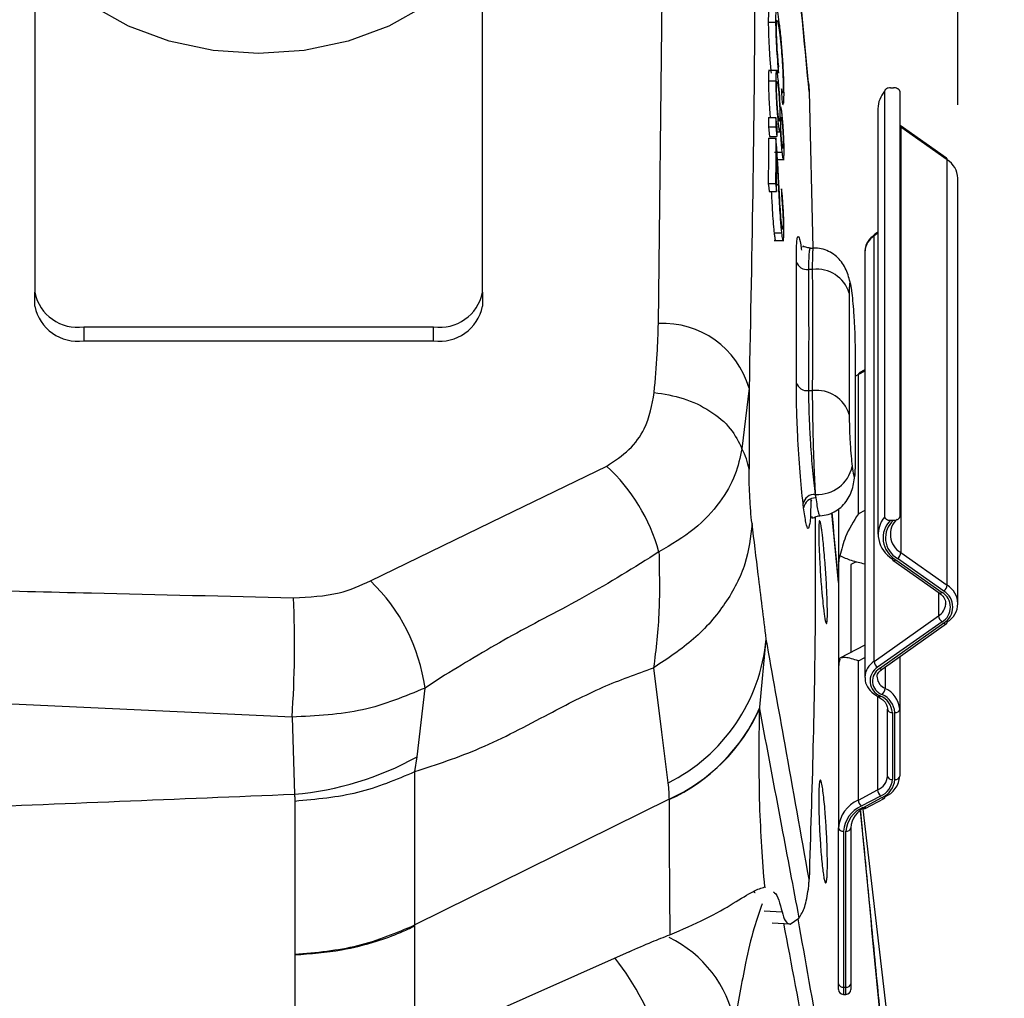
# Model space of a CAD drawing. Header units: millimetres. Extents: x 0 to 594, y 0 to 420.
# Tile 14 of 65: x 267 to 280, y 279 to 293. Entities that reach past the tile are written whole.
import ezdxf

# ---------------------------------------------------------------- set-up
doc = ezdxf.new("R2010")
doc.units = ezdxf.units.MM
doc.layers.add('SLD-0', color=7, linetype='Continuous')
doc.styles.add('SLDTEXTSTYLE0', font='TXT', dxfattribs={"width": 0.75})
doc.dimstyles.new('SLDDIMSTYLE3', dxfattribs={"dimtxt": 3.5, "dimasz": 3.2, "dimexe": 0, "dimexo": 0.0625, "dimgap": 0.875, "dimtad": 1, "dimdec": 1, "dimlfac": 3, "dimrnd": 1e-09, "dimzin": 12, "dimdsep": 46, "dimtxsty": 'SLDTEXTSTYLE0', "dimsah": 1, "dimcen": 0.09, "dimadec": 0, "dimazin": 3, "dimtfac": 1, "dimtdec": 1, "dimtofl": 0, "dimtmove": 0, "dimatfit": 3, "dimfxl": 1, "dimfrac": 2, "dimtolj": 1, "dimtzin": 12, "dimarcsym": 0})

# ---------------------------------------------------------------- blocks, each defined once
blk = doc.blocks.new('_D_3')
at = {"layer": 'SLD-0', "color": 7, "transparency": 16777216}
for p, q in [((199.233, 312.945), (302.51, 312.945)), ((301.51, 312.945), (301.51, 223.127)), ((289.686, 273.855), (289.686, 274.921)), ((289.686, 274.921), (295.243, 274.921)), ((295.243, 274.921), (295.243, 273.855)), ((289.686, 262.217), (289.686, 261.151)), ((295.243, 261.151), (295.243, 262.217)), ((289.686, 261.151), (295.243, 261.151)), ((199.233, 223.127), (302.51, 223.127))]:
    blk.add_line(p, q, dxfattribs=at)
for points in [[(301.51, 312.945), (300.96, 309.745), (302.06, 309.745)], [(301.51, 223.127), (302.06, 226.327), (300.96, 226.327)]]:
    blk.add_solid(points, dxfattribs=at)
at = {"layer": 'SLD-0', "color": 7, "transparency": 16777216, "char_height": 3.5, "attachment_point": 1, "rotation": 90, "style": 'SLDTEXTSTYLE0'}
for s, insert in [('269.5', (296.998, 264.856)), ('10.61', (290.731, 262.217)), ('%%c', (296.998, 259.578))]:
    blk.add_mtext(s, dxfattribs=dict(at, insert=insert))
blk = doc.blocks.new('_D_5')
at = {"layer": 'SLD-0', "color": 7, "transparency": 16777216}
for p, q in [((233.529, 364.496), (232.463, 364.496)), ((232.463, 364.496), (232.463, 358.94)), ((242.58, 364.496), (243.647, 364.496)), ((243.647, 364.496), (243.647, 358.94)), ((232.463, 358.94), (233.529, 358.94)), ((243.647, 358.94), (242.58, 358.94)), ((196.599, 318.78), (196.599, 354.703)), ((279.51, 291.493), (279.51, 354.703)), ((196.599, 353.703), (279.51, 353.703))]:
    blk.add_line(p, q, dxfattribs=at)
for points in [[(196.599, 353.703), (199.799, 353.153), (199.799, 354.253)], [(279.51, 353.703), (276.31, 354.253), (276.31, 353.153)]]:
    blk.add_solid(points, dxfattribs=at)
at = {"layer": 'SLD-0', "color": 7, "transparency": 16777216, "char_height": 3.5, "attachment_point": 1, "style": 'SLDTEXTSTYLE0'}
for s, insert in [('9.81', (233.529, 363.451)), ('249.2', (232.236, 358.215))]:
    blk.add_mtext(s, dxfattribs=dict(at, insert=insert))

msp = doc.modelspace()

# ---------------------------------------------------------------- linework, layer by layer
at = {"color": 7, "linetype": 'Continuous', "lineweight": 25}
for p, q in [((277.475, 291.791), (276.898, 297.831)), ((275.428, 288.512), (275.501, 294.745)), ((266.932, 293.635), (266.932, 288.937)), ((273.032, 288.937), (273.032, 293.635)), ((276.926, 292.62), (277.026, 292.62)), ((277.062, 291.96), (276.927, 291.96)), ((276.927, 291.82), (277.028, 291.82)), ((277.482, 291.673), (277.531, 289.541)), ((278.511, 291.677), (278.511, 285.879)), ((278.59, 291.724), (278.631, 291.724)), ((278.717, 291.677), (278.717, 285.879)), ((278.42, 291.439), (278.42, 285.641)), ((276.929, 291.32), (277.029, 291.32)), ((277.045, 291.19), (277.029, 291.32)), ((276.929, 291.19), (276.944, 291.059)), ((276.929, 291.19), (277.029, 291.19)), ((277.029, 291.19), (277.044, 291.059)), ((277.04, 291.232), (277.061, 291.232)), ((277.045, 291.124), (277.09, 291.124)), ((278.733, 291.189), (278.717, 291.201)), ((279.355, 290.764), (278.724, 291.21)), ((278.733, 291.189), (278.733, 285.391)), ((279.363, 290.743), (278.733, 291.189)), ((276.928, 291.036), (277.028, 291.036)), ((276.944, 291.059), (277.044, 291.059)), ((277.011, 290.845), (277.112, 290.845)), ((277.041, 290.747), (277.142, 290.747)), ((279.363, 284.945), (279.363, 290.743)), ((279.51, 284.695), (279.51, 290.493)), ((276.925, 290.421), (277.025, 290.421)), ((276.938, 290.311), (277.038, 290.311)), ((277.039, 290.408), (277.061, 290.408)), ((277.005, 289.747), (277.106, 289.747)), ((277.005, 289.641), (277.139, 289.641)), ((278.42, 289.743), (278.369, 289.707)), ((278.369, 283.908), (278.369, 289.707)), ((278.42, 289.758), (278.378, 289.728)), ((277.499, 289.541), (277.541, 289.541)), ((278.242, 289.502), (278.242, 289.49)), ((278.242, 289.49), (278.242, 283.692)), ((277.53, 289.248), (277.474, 289.248)), ((266.932, 288.749), (266.932, 288.937)), ((273.032, 288.937), (273.032, 288.749)), ((267.599, 288.466), (272.366, 288.466)), ((267.599, 288.466), (267.599, 288.277)), ((272.366, 288.277), (272.366, 288.466)), ((267.599, 288.277), (272.366, 288.277)), ((278.153, 287.817), (278.103, 287.788)), ((278.242, 287.863), (278.153, 287.817)), ((278.153, 285.919), (278.153, 287.817)), ((278.242, 287.88), (278.162, 287.838)), ((276.664, 287.631), (276.567, 286.806)), ((277.474, 287.598), (277.53, 287.598)), ((277.57, 286.184), (277.566, 286.184)), ((277.573, 286.135), (277.57, 286.184)), ((277.504, 286.115), (277.504, 286.058)), ((277.884, 284.981), (277.792, 285.933)), ((277.884, 285.986), (277.884, 285.246)), ((278.242, 285.966), (278.153, 285.919)), ((278.59, 285.832), (278.631, 285.832)), ((277.902, 285.346), (277.902, 285.355)), ((278.733, 285.391), (279.363, 284.945)), ((277.884, 285.246), (277.884, 283.832)), ((278.123, 285.265), (278.05, 285.227)), ((278.05, 285.227), (278.05, 284.028)), ((278.624, 285.286), (279.254, 284.84)), ((278.662, 285.293), (279.293, 284.848)), ((279.316, 284.864), (278.686, 285.31)), ((279.246, 284.847), (279.246, 284.528)), ((279.343, 284.686), (279.343, 284.695)), ((278.369, 283.908), (279.246, 284.528)), ((279.293, 284.448), (278.416, 283.828)), ((278.44, 283.811), (279.316, 284.431)), ((278.478, 283.804), (279.355, 284.424)), ((276.811, 283.282), (276.897, 284.212)), ((278.242, 284.128), (277.902, 283.95)), ((277.902, 283.941), (277.902, 283.95)), ((278.153, 283.916), (278.242, 283.963)), ((278.153, 282.018), (278.153, 283.916)), ((278.717, 283.973), (278.717, 283.257)), ((277.884, 283.832), (277.884, 281.64)), ((278.516, 283.831), (278.516, 283.54)), ((272.516, 283.718), (272.249, 283.545)), ((278.409, 283.692), (278.409, 283.687)), ((272.141, 282.608), (272.249, 283.545)), ((270.437, 283.149), (264.182, 283.438)), ((278.416, 283.43), (278.416, 282.156)), ((278.425, 283.425), (278.424, 283.425)), ((278.55, 282.346), (278.55, 283.257)), ((278.617, 283.21), (278.617, 282.298)), ((278.65, 282.298), (278.65, 283.21)), ((278.717, 283.257), (278.717, 282.346)), ((270.437, 283.149), (270.47, 282.098)), ((272.112, 282.407), (272.141, 282.608)), ((272.112, 280.317), (272.112, 282.406)), ((278.153, 282.018), (278.416, 282.156)), ((270.475, 282.005), (270.475, 279.916)), ((275.573, 282.03), (272.112, 280.317)), ((278.455, 282.071), (278.193, 281.933)), ((278.213, 281.914), (278.475, 282.052)), ((278.244, 281.903), (278.506, 282.041)), ((278.633, 278.324), (278.217, 281.896)), ((277.884, 279.515), (277.884, 281.64)), ((277.95, 281.593), (277.95, 279.468)), ((277.984, 279.468), (277.984, 281.593)), ((278.05, 281.64), (278.05, 279.515)), ((276.877, 280.834), (276.89, 280.826)), ((276.871, 280.508), (277.113, 280.496)), ((277.224, 280.327), (277.343, 280.41)), ((272.109, 280.303), (272.112, 280.317)), ((272.112, 278.652), (272.112, 280.304)), ((277.224, 280.327), (276.98, 280.339)), ((270.475, 279.908), (270.475, 278.332)), ((275.03, 279.952), (272.112, 278.652)), ((277.884, 279.437), (277.884, 279.515)), ((277.95, 279.468), (277.984, 279.468)), ((277.95, 279.468), (277.95, 279.37)), ((277.984, 279.37), (277.984, 279.468)), ((278.05, 279.515), (278.05, 279.437)), ((277.95, 279.37), (277.984, 279.37))]:
    msp.add_line(p, q, dxfattribs=at)
at = {"color": 7, "linetype": 'Continuous', "lineweight": 25, "flags": 128}
for points in [[(272.954, 293.558), (272.648, 293.173), (272.243, 292.837), (271.755, 292.562), (271.202, 292.358), (270.604, 292.232), (269.982, 292.19), (269.361, 292.232), (268.762, 292.358), (268.209, 292.562), (267.721, 292.837), (267.316, 293.173), (267.01, 293.558)], [(276.925, 290.421), (276.932, 290.359), (276.938, 290.311)], [(277.025, 290.421), (277.033, 290.359), (277.038, 290.311)], [(278.068, 288.926), (278.058, 288.994), (278.056, 289.001)], [(271.506, 285.004), (273.308, 285.88), (274.724, 286.569)], [(278.109, 286.485), (278.111, 286.497), (278.112, 286.566)], [(275.364, 283.821), (275.472, 282.942), (275.558, 282.251)], [(278.456, 283.437), (278.448, 283.43), (278.441, 283.426), (278.434, 283.424), (278.428, 283.424), (278.425, 283.425)]]:
    msp.add_lwpolyline(points, dxfattribs=at)
at = {"color": 7, "linetype": 'Continuous', "lineweight": 25}
for centre, radius, start, end in [((278.789, 291.434), 0.369, 138.8175, 179.2384), ((278.71, 291.192), 0.0237, 353.5657, 51.0193), ((279.34, 290.746), 0.0237, 353.5657, 51.0193), ((279.197, 290.478), 0.313, 2.7971, 57.9253), ((278.513, 289.476), 0.271, 121.9569, 174.6264), ((278.392, 289.709), 0.0237, 128.9807, 186.4343), ((277.455, 289.401), 0.154, 197.0742, 277.0615), ((277.587, 288.79), 0.462, 17.0744, 97.0657), ((267.516, 289.055), 0.595, 191.4218, 278.0495), ((272.449, 289.055), 0.595, 261.9505, 348.5782), ((267.516, 288.866), 0.595, 191.4218, 278.0495), ((272.449, 288.866), 0.595, 261.9505, 348.5782), ((275.491, 287.293), 1.221, 16.0865, 92.9467), ((278.174, 287.82), 0.0217, 125.7468, 189.3443), ((277.456, 287.752), 0.155, 197.0399, 276.7079), ((277.584, 287.137), 0.464, 17.0393, 96.7038), ((273.026, 284.733), 2.5, 15.4319, 47.233), ((277.6, 286.661), 0.478, 266.4146, 348.4494), ((277.556, 286.025), 0.159, 86.4345, 168.3193), ((277.565, 285.975), 0.16, 87.2501, 170.9914), ((277.591, 286.068), 0.0871, 153.6935, 186.3261), ((278.802, 285.636), 0.378, 140.1558, 240.479), ((278.831, 285.59), 0.341, 134.8987, 240.4267), ((278.846, 285.591), 0.323, 131.7342, 240.3379), ((278.874, 285.638), 0.285, 132.836, 240.3858), ((278.225, 285.246), 0.341, 161.3215, 179.9021), ((278.621, 285.402), 0.113, 305.1875, 354.0901), ((278.639, 285.305), 0.0237, 173.5657, 231.0193), ((278.638, 285.318), 0.0344, 245.9753, 315.4819), ((269.778, 283.206), 2.494, 7.8173, 46.1303), ((279.251, 284.957), 0.113, 305.1875, 354.0901), ((279.217, 284.695), 0.29, 300.3717, 59.6283), ((279.268, 284.872), 0.0344, 245.9753, 315.4819), ((279.176, 284.648), 0.232, 300.3717, 59.6283), ((279.189, 284.648), 0.251, 300.3717, 59.6283), ((255.582, 284.148), 14.889, 356.1513, 2.4159), ((279.133, 284.706), 0.211, 302.2023, 354.5578), ((279.358, 284.54), 0.113, 185.9099, 234.8125), ((279.341, 284.457), 0.0358, 226.0608, 292.482), ((279.34, 284.442), 0.0237, 308.9807, 6.4343), ((274.464, 284.436), 2.444, 296.5897, 354.7302), ((278.225, 283.831), 0.341, 161.3215, 179.9021), ((278.51, 283.68), 0.269, 121.7927, 177.8514), ((278.481, 283.92), 0.113, 185.9099, 234.8125), ((278.53, 283.642), 0.218, 121.6181, 250.0865), ((278.544, 283.642), 0.198, 121.6181, 250.0865), ((278.464, 283.837), 0.0358, 226.0608, 292.482), ((278.587, 283.705), 0.179, 185.9227, 246.6252), ((278.383, 283.551), 0.134, 314.3129, 355.415), ((278.382, 283.233), 0.335, 4.1578, 66.5603), ((278.349, 283.19), 0.268, 4.1578, 66.5603), ((278.36, 283.189), 0.291, 4.1578, 66.5603), ((274.563, 284.267), 2.455, 294.3028, 336.3361), ((274.566, 284.263), 2.454, 294.2143, 335.8704), ((278.609, 283.269), 0.0595, 191.4218, 278.0495), ((278.659, 283.269), 0.0595, 261.9505, 348.5782), ((270.109, 286.277), 4.194, 274.9375, 298.9736), ((278.327, 282.362), 0.224, 293.3219, 355.8214), ((278.349, 282.318), 0.269, 293.3219, 355.8214), ((278.36, 282.32), 0.291, 293.3219, 355.8214), ((278.382, 282.37), 0.336, 293.3219, 355.8214), ((278.609, 282.357), 0.0595, 191.4218, 278.0495), ((278.659, 282.357), 0.0595, 261.9505, 348.5782), ((278.549, 282.167), 0.134, 184.5667, 225.5538), ((278.33, 281.607), 0.448, 113.3219, 175.8214), ((278.286, 282.029), 0.134, 184.5667, 225.5538), ((278.5, 282.07), 0.0303, 215.7718, 282.256), ((278.494, 282.058), 0.0217, 305.7468, 9.3443), ((278.352, 281.563), 0.403, 113.3219, 175.8214), ((278.363, 281.565), 0.381, 113.3219, 175.8214), ((278.385, 281.615), 0.336, 113.3219, 175.8214), ((278.237, 281.932), 0.0303, 215.7718, 282.256), ((277.942, 281.652), 0.0595, 191.4218, 278.0495), ((277.992, 281.652), 0.0595, 261.9505, 348.5782), ((274.87, 278.679), 1.626, 10.8694, 64.2466), ((271.695, 277.429), 3.976, 17.9814, 37.8053), ((277.942, 279.527), 0.0595, 191.4218, 278.0495), ((277.992, 279.527), 0.0595, 261.9505, 348.5782), ((277.95, 279.437), 0.0667, 180, 270), ((277.984, 279.437), 0.0667, 270, 0)]:
    msp.add_arc(centre, radius, start, end, dxfattribs=at)
for points, knots in [([(276.664, 299.017), (276.702, 297.118), (276.778, 293.321), (276.702, 289.528), (276.664, 287.631)], [0, 0, 0, 0, 0.500009, 1, 1, 1, 1]), ([(277.482, 291.673), (277.373, 292.817), (277.178, 294.86), (276.983, 296.905), (276.897, 297.805)], [0, 0, 0, 0, 0.56, 1, 1, 1, 1]), ([(276.937, 292.81), (276.936, 292.811), (276.932, 292.813), (276.927, 292.768), (276.926, 292.679), (276.926, 292.62)], [0, 0, 0, 0, 0.138435, 0.416436, 1, 1, 1, 1]), ([(277.081, 292.569), (277.074, 292.626), (277.06, 292.74), (277.043, 292.816), (277.033, 292.815), (277.026, 292.766), (277.026, 292.678), (277.026, 292.62)], [0, 0, 0, 0, 0.2491667, 0.499152, 0.6266699, 0.7497948, 1, 1, 1, 1]), ([(276.926, 292.62), (276.926, 292.57), (276.928, 292.473), (276.935, 292.294), (276.948, 292.103), (276.958, 291.989), (276.964, 291.924)], [0, 0, 0, 0, 0.25645, 0.499959, 0.713877, 1, 1, 1, 1]), ([(277.026, 292.62), (277.026, 292.571), (277.028, 292.475), (277.036, 292.287), (277.049, 292.094), (277.059, 291.981), (277.064, 291.924)], [0, 0, 0, 0, 0.250377, 0.499659, 0.748146, 1, 1, 1, 1]), ([(277.038, 292.525), (277.038, 292.546), (277.039, 292.589), (277.041, 292.629), (277.044, 292.651), (277.046, 292.647), (277.047, 292.647)], [0, 0, 0, 0, 0.307721, 0.61654, 0.926603, 1, 1, 1, 1]), ([(277.051, 292.642), (277.056, 292.62), (277.066, 292.576), (277.077, 292.487), (277.082, 292.442)], [0, 0, 0, 0, 0.498453, 1, 1, 1, 1]), ([(277.068, 292.016), (277.064, 292.057), (277.056, 292.138), (277.046, 292.278), (277.04, 292.417), (277.039, 292.489), (277.038, 292.525)], [0, 0, 0, 0, 0.254436, 0.500225, 0.749475, 1, 1, 1, 1]), ([(277.14, 291.656), (277.139, 291.723), (277.138, 291.824), (277.13, 291.99), (277.123, 292.115), (277.114, 292.236), (277.101, 292.398), (277.089, 292.499), (277.081, 292.569)], [0, 0, 0, 0, 0.248045, 0.375161, 0.498827, 0.612549, 0.731194, 1, 1, 1, 1]), ([(277.082, 292.442), (277.088, 292.388), (277.099, 292.291), (277.112, 292.138), (277.12, 292.016), (277.124, 291.924), (277.127, 291.838), (277.127, 291.79), (277.128, 291.764)], [0, 0, 0, 0, 0.277922, 0.499649, 0.624319, 0.749743, 0.865696, 1, 1, 1, 1]), ([(276.938, 291.958), (276.937, 291.959), (276.935, 291.963), (276.932, 291.95), (276.928, 291.914), (276.928, 291.858), (276.927, 291.82)], [0, 0, 0, 0, 0.050325, 0.276256, 0.510045, 1, 1, 1, 1]), ([(277.061, 291.841), (277.057, 291.877), (277.05, 291.929), (277.042, 291.958), (277.037, 291.963), (277.032, 291.95), (277.029, 291.911), (277.028, 291.856), (277.028, 291.82)], [0, 0, 0, 0, 0.248239, 0.370936, 0.49853, 0.624317, 0.749414, 1, 1, 1, 1]), ([(277.064, 291.924), (277.065, 291.941), (277.066, 291.972), (277.067, 292.002), (277.068, 292.016)], [0, 0, 0, 0, 0.56, 1, 1, 1, 1]), ([(276.927, 291.82), (276.928, 291.776), (276.929, 291.692), (276.935, 291.537), (276.944, 291.408), (276.95, 291.343), (276.952, 291.32)], [0, 0, 0, 0, 0.312017, 0.599888, 0.85418, 1, 1, 1, 1]), ([(277.028, 291.82), (277.028, 291.778), (277.029, 291.716), (277.032, 291.612), (277.037, 291.529), (277.042, 291.447), (277.05, 291.339), (277.057, 291.275), (277.061, 291.232)], [0, 0, 0, 0, 0.248632, 0.374411, 0.499698, 0.627887, 0.750778, 1, 1, 1, 1]), ([(277.039, 291.725), (277.039, 291.747), (277.04, 291.781), (277.042, 291.803), (277.045, 291.81), (277.049, 291.803), (277.054, 291.781), (277.058, 291.747), (277.061, 291.724)], [0, 0, 0, 0, 0.248897, 0.376847, 0.500146, 0.620891, 0.750051, 1, 1, 1, 1]), ([(277.09, 291.429), (277.088, 291.465), (277.086, 291.532), (277.08, 291.645), (277.071, 291.753), (277.065, 291.811), (277.061, 291.841)], [0, 0, 0, 0, 0.2608211, 0.4942815, 0.7308344, 1, 1, 1, 1]), ([(277.474, 291.791), (277.476, 291.772), (277.48, 291.733), (277.481, 291.694), (277.482, 291.673)], [0, 0, 0, 0, 0.479549, 1, 1, 1, 1]), ([(277.061, 291.35), (277.058, 291.377), (277.054, 291.417), (277.049, 291.484), (277.045, 291.537), (277.042, 291.589), (277.04, 291.657), (277.039, 291.698), (277.039, 291.725)], [0, 0, 0, 0, 0.248876, 0.372796, 0.499393, 0.624821, 0.749625, 1, 1, 1, 1]), ([(277.061, 291.724), (277.064, 291.698), (277.069, 291.658), (277.074, 291.591), (277.077, 291.539), (277.08, 291.486), (277.083, 291.419), (277.084, 291.379), (277.084, 291.351)], [0, 0, 0, 0, 0.24809, 0.371353, 0.498761, 0.624713, 0.749525, 1, 1, 1, 1]), ([(277.128, 291.764), (277.128, 291.736), (277.127, 291.683), (277.123, 291.646), (277.115, 291.659), (277.109, 291.693), (277.106, 291.71)], [0, 0, 0, 0, 0.265356, 0.498146, 0.748936, 1, 1, 1, 1]), ([(277.106, 291.71), (277.106, 291.682), (277.108, 291.632), (277.109, 291.582), (277.109, 291.56)], [0, 0, 0, 0, 0.56, 1, 1, 1, 1]), ([(277.134, 291.508), (277.136, 291.519), (277.14, 291.546), (277.14, 291.616), (277.14, 291.656)], [0, 0, 0, 0, 0.425501, 1, 1, 1, 1]), ([(278.59, 291.724), (278.58, 291.724), (278.561, 291.722), (278.54, 291.714), (278.526, 291.705), (278.518, 291.697), (278.512, 291.687), (278.512, 291.68), (278.511, 291.677)], [0, 0, 0, 0, 0.254782, 0.49891, 0.623674, 0.749793, 0.875938, 1, 1, 1, 1]), ([(278.717, 291.677), (278.717, 291.68), (278.716, 291.687), (278.709, 291.697), (278.7, 291.705), (278.684, 291.714), (278.661, 291.723), (278.641, 291.724), (278.631, 291.724)], [0, 0, 0, 0, 0.120248, 0.248273, 0.370231, 0.500272, 0.745563, 1, 1, 1, 1]), ([(277.109, 291.56), (277.114, 291.533), (277.121, 291.491), (277.127, 291.494), (277.129, 291.495)], [0, 0, 0, 0, 0.6323784, 1, 1, 1, 1]), ([(277.112, 291.379), (277.11, 291.398), (277.105, 291.437), (277.098, 291.466), (277.093, 291.463), (277.091, 291.44), (277.09, 291.429)], [0, 0, 0, 0, 0.248667, 0.498235, 0.748381, 1, 1, 1, 1]), ([(276.929, 291.32), (276.929, 291.295), (276.929, 291.252), (276.929, 291.209), (276.929, 291.19)], [0, 0, 0, 0, 0.56, 1, 1, 1, 1]), ([(277.029, 291.32), (277.029, 291.295), (277.029, 291.252), (277.029, 291.209), (277.029, 291.19)], [0, 0, 0, 0, 0.56, 1, 1, 1, 1]), ([(277.084, 291.351), (277.084, 291.328), (277.083, 291.294), (277.08, 291.272), (277.078, 291.266), (277.074, 291.271), (277.069, 291.292), (277.064, 291.327), (277.061, 291.35)], [0, 0, 0, 0, 0.249078, 0.372006, 0.499425, 0.62519, 0.749645, 1, 1, 1, 1]), ([(277.095, 291.255), (277.095, 291.274), (277.095, 291.302), (277.098, 291.32), (277.1, 291.325), (277.102, 291.322), (277.106, 291.305), (277.11, 291.277), (277.113, 291.258)], [0, 0, 0, 0, 0.258178, 0.3788, 0.499711, 0.618288, 0.737884, 1, 1, 1, 1]), ([(277.112, 290.961), (277.11, 290.983), (277.106, 291.014), (277.102, 291.068), (277.1, 291.108), (277.098, 291.148), (277.096, 291.2), (277.095, 291.233), (277.095, 291.255)], [0, 0, 0, 0, 0.249839, 0.370883, 0.499515, 0.617899, 0.737848, 1, 1, 1, 1]), ([(277.141, 290.872), (277.141, 290.908), (277.14, 290.962), (277.137, 291.051), (277.133, 291.121), (277.129, 291.192), (277.124, 291.26), (277.118, 291.324), (277.114, 291.36), (277.112, 291.379)], [0, 0, 0, 0, 0.248695, 0.37518, 0.499473, 0.624054, 0.745043, 0.868452, 1, 1, 1, 1]), ([(277.113, 291.258), (277.115, 291.236), (277.118, 291.204), (277.122, 291.151), (277.126, 291.097), (277.129, 291.028), (277.129, 290.986), (277.13, 290.964)], [0, 0, 0, 0, 0.251541, 0.373357, 0.499131, 0.748895, 1, 1, 1, 1]), ([(277.044, 291.059), (277.045, 291.084), (277.045, 291.127), (277.045, 291.17), (277.045, 291.19)], [0, 0, 0, 0, 0.56, 1, 1, 1, 1]), ([(277.061, 291.232), (277.065, 291.206), (277.071, 291.157), (277.079, 291.121), (277.086, 291.124), (277.088, 291.153), (277.09, 291.168)], [0, 0, 0, 0, 0.263005, 0.499334, 0.736058, 1, 1, 1, 1]), ([(277.09, 291.168), (277.091, 291.141), (277.093, 291.087), (277.098, 290.998), (277.104, 290.912), (277.109, 290.867), (277.112, 290.845)], [0, 0, 0, 0, 0.2489525, 0.4986257, 0.7485034, 1, 1, 1, 1]), ([(276.928, 291.036), (276.928, 290.921), (276.927, 290.716), (276.926, 290.511), (276.925, 290.421)], [0, 0, 0, 0, 0.56, 1, 1, 1, 1]), ([(277.028, 291.036), (277.028, 290.921), (277.027, 290.716), (277.026, 290.511), (277.025, 290.421)], [0, 0, 0, 0, 0.56, 1, 1, 1, 1]), ([(277.038, 290.943), (277.037, 290.955), (277.035, 290.974), (277.033, 290.998), (277.031, 291.018), (277.029, 291.03), (277.028, 291.036)], [0, 0, 0, 0, 0.339957, 0.559942, 0.779896, 1, 1, 1, 1]), ([(277.068, 290.454), (277.064, 290.537), (277.056, 290.703), (277.044, 290.863), (277.038, 290.943)], [0, 0, 0, 0, 0.503289, 1, 1, 1, 1]), ([(277.13, 290.964), (277.129, 290.946), (277.129, 290.919), (277.127, 290.902), (277.125, 290.898), (277.122, 290.901), (277.118, 290.916), (277.114, 290.943), (277.112, 290.961)], [0, 0, 0, 0, 0.257011, 0.377361, 0.498374, 0.627518, 0.74969, 1, 1, 1, 1]), ([(277.112, 290.845), (277.114, 290.828), (277.118, 290.797), (277.124, 290.764), (277.129, 290.748), (277.133, 290.745), (277.137, 290.757), (277.14, 290.792), (277.141, 290.84), (277.141, 290.872)], [0, 0, 0, 0, 0.132954, 0.249831, 0.373256, 0.499545, 0.622383, 0.74959, 1, 1, 1, 1]), ([(277.038, 290.311), (277.039, 290.396), (277.04, 290.548), (277.041, 290.7), (277.041, 290.767)], [0, 0, 0, 0, 0.56, 1, 1, 1, 1]), ([(277.041, 290.767), (277.045, 290.708), (277.052, 290.588), (277.058, 290.468), (277.061, 290.408)], [0, 0, 0, 0, 0.498904, 1, 1, 1, 1]), ([(277.107, 289.861), (277.105, 289.881), (277.1, 289.921), (277.093, 290.019), (277.082, 290.198), (277.074, 290.352), (277.068, 290.454)], [0, 0, 0, 0, 0.124235, 0.249272, 0.498657, 1, 1, 1, 1]), ([(276.966, 290.311), (276.971, 290.228), (276.978, 290.091), (276.989, 289.924), (276.998, 289.817), (277.003, 289.771), (277.005, 289.747)], [0, 0, 0, 0, 0.4196231, 0.6922142, 0.8417773, 1, 1, 1, 1]), ([(277.061, 290.408), (277.067, 290.293), (277.076, 290.12), (277.089, 289.918), (277.098, 289.812), (277.103, 289.769), (277.106, 289.747)], [0, 0, 0, 0, 0.5009426, 0.7500445, 0.8746702, 1, 1, 1, 1]), ([(277.108, 290.349), (277.107, 290.33), (277.107, 290.295), (277.106, 290.26), (277.106, 290.244)], [0, 0, 0, 0, 0.56, 1, 1, 1, 1]), ([(277.138, 289.778), (277.138, 289.819), (277.138, 289.879), (277.135, 289.978), (277.131, 290.057), (277.126, 290.137), (277.119, 290.24), (277.112, 290.306), (277.108, 290.349)], [0, 0, 0, 0, 0.250566, 0.375023, 0.499533, 0.623403, 0.748158, 1, 1, 1, 1]), ([(277.106, 290.244), (277.109, 290.218), (277.113, 290.178), (277.118, 290.113), (277.122, 290.061), (277.124, 290.009), (277.127, 289.942), (277.127, 289.902), (277.127, 289.876)], [0, 0, 0, 0, 0.248965, 0.37568, 0.499532, 0.625179, 0.74983, 1, 1, 1, 1]), ([(277.106, 289.747), (277.11, 289.714), (277.117, 289.665), (277.124, 289.641), (277.129, 289.639), (277.133, 289.653), (277.137, 289.692), (277.138, 289.744), (277.138, 289.778)], [0, 0, 0, 0, 0.249322, 0.37166, 0.498953, 0.62202, 0.74924, 1, 1, 1, 1]), ([(277.127, 289.876), (277.127, 289.854), (277.126, 289.813), (277.122, 289.794), (277.118, 289.797), (277.113, 289.811), (277.109, 289.841), (277.107, 289.861)], [0, 0, 0, 0, 0.262619, 0.498132, 0.626153, 0.749988, 1, 1, 1, 1]), ([(277.005, 289.747), (277.008, 289.725), (277.013, 289.686), (277.021, 289.647), (277.025, 289.645), (277.027, 289.644)], [0, 0, 0, 0, 0.347508, 0.645247, 1, 1, 1, 1]), ([(277.308, 289.356), (277.309, 289.462), (277.311, 289.674), (277.336, 289.717), (277.36, 289.645), (277.374, 289.537), (277.378, 289.51)], [0, 0, 0, 0, 0.328728, 0.656776, 0.915179, 1, 1, 1, 1]), ([(278.378, 289.728), (278.352, 289.706), (278.293, 289.657), (278.246, 289.575), (278.248, 289.519), (278.248, 289.503)], [0, 0, 0, 0, 0.3570145, 0.8066122, 1, 1, 1, 1]), ([(277.499, 289.541), (277.487, 289.542), (277.46, 289.544), (277.419, 289.557), (277.398, 289.571), (277.396, 289.556), (277.396, 289.554)], [0, 0, 0, 0, 0.1490949, 0.3440899, 0.9007162, 1, 1, 1, 1]), ([(277.499, 289.541), (277.495, 289.537), (277.487, 289.529), (277.476, 289.451), (277.475, 289.329), (277.474, 289.248)], [0, 0, 0, 0, 0.258858, 0.512143, 1, 1, 1, 1]), ([(277.53, 289.248), (277.53, 289.329), (277.531, 289.451), (277.536, 289.529), (277.539, 289.537), (277.541, 289.541)], [0, 0, 0, 0, 0.487343, 0.740783, 1, 1, 1, 1]), ([(278.056, 289.001), (278.042, 289.068), (278.013, 289.204), (277.933, 289.349), (277.838, 289.443), (277.751, 289.498), (277.651, 289.534), (277.577, 289.539), (277.541, 289.541)], [0, 0, 0, 0, 0.249435, 0.502002, 0.629288, 0.755804, 0.879784, 1, 1, 1, 1]), ([(277.308, 287.707), (277.309, 288.015), (277.311, 288.564), (277.309, 289.114), (277.308, 289.356)], [0, 0, 0, 0, 0.56, 1, 1, 1, 1]), ([(277.474, 289.248), (277.475, 288.94), (277.477, 288.39), (277.475, 287.84), (277.474, 287.598)], [0, 0, 0, 0, 0.5599998, 1, 1, 1, 1]), ([(277.53, 287.598), (277.531, 287.906), (277.533, 288.456), (277.531, 289.006), (277.53, 289.248)], [0, 0, 0, 0, 0.5599998, 1, 1, 1, 1]), ([(278.068, 288.926), (278.062, 288.971), (278.05, 289.062), (278.037, 289.083), (278.029, 289.036), (278.029, 288.962), (278.028, 288.926)], [0, 0, 0, 0, 0.279591, 0.558906, 0.778932, 1, 1, 1, 1]), ([(278.028, 288.926), (278.029, 288.617), (278.031, 288.066), (278.029, 287.516), (278.028, 287.273)], [0, 0, 0, 0, 0.56, 1, 1, 1, 1]), ([(278.112, 288.219), (278.111, 288.277), (278.109, 288.395), (278.097, 288.605), (278.083, 288.791), (278.073, 288.881), (278.068, 288.926)], [0, 0, 0, 0, 0.279569, 0.558881, 0.778922, 1, 1, 1, 1]), ([(275.372, 287.573), (275.387, 287.748), (275.414, 288.06), (275.424, 288.374), (275.428, 288.512)], [0, 0, 0, 0, 0.560136, 1, 1, 1, 1]), ([(278.112, 286.566), (278.114, 286.875), (278.116, 287.425), (278.113, 287.976), (278.112, 288.219)], [0, 0, 0, 0, 0.56, 1, 1, 1, 1]), ([(276.664, 287.631), (276.664, 287.427), (276.664, 287.061), (276.664, 286.691), (276.664, 286.527)], [0, 0, 0, 0, 0.559854, 1, 1, 1, 1]), ([(277.4, 286.057), (277.386, 286.194), (277.357, 286.467), (277.327, 286.958), (277.31, 287.392), (277.309, 287.602), (277.308, 287.707)], [0, 0, 0, 0, 0.280084, 0.559565, 0.779698, 1, 1, 1, 1]), ([(274.724, 286.569), (274.832, 286.64), (275.048, 286.784), (275.293, 287.127), (275.342, 287.404), (275.372, 287.573)], [0, 0, 0, 0, 0.279064, 0.559247, 1, 1, 1, 1]), ([(275.372, 287.573), (275.506, 287.551), (275.78, 287.506), (276.143, 287.329), (276.429, 287.09), (276.522, 286.899), (276.567, 286.806)], [0, 0, 0, 0, 0.243813, 0.5, 0.756187, 1, 1, 1, 1]), ([(277.474, 287.598), (277.475, 287.498), (277.476, 287.345), (277.487, 287.091), (277.502, 286.829), (277.528, 286.493), (277.553, 286.287), (277.566, 286.184)], [0, 0, 0, 0, 0.244103, 0.370849, 0.500391, 0.749745, 1, 1, 1, 1]), ([(277.57, 286.184), (277.567, 286.244), (277.561, 286.356), (277.55, 286.595), (277.542, 286.846), (277.536, 287.093), (277.531, 287.346), (277.53, 287.498), (277.53, 287.598)], [0, 0, 0, 0, 0.150558, 0.284284, 0.500372, 0.629881, 0.756506, 1, 1, 1, 1]), ([(278.028, 287.273), (278.029, 287.215), (278.03, 287.097), (278.04, 286.886), (278.054, 286.7), (278.063, 286.611), (278.068, 286.566)], [0, 0, 0, 0, 0.27957, 0.558879, 0.778921, 1, 1, 1, 1]), ([(276.567, 286.806), (276.541, 286.687), (276.487, 286.435), (276.275, 286.07), (275.939, 285.697), (275.605, 285.499), (275.436, 285.399)], [0, 0, 0, 0, 0.223528, 0.471328, 0.733063, 1, 1, 1, 1]), ([(276.664, 286.527), (276.654, 286.574), (276.634, 286.668), (276.589, 286.76), (276.567, 286.806)], [0, 0, 0, 0, 0.496004, 1, 1, 1, 1]), ([(278.068, 286.566), (278.074, 286.52), (278.087, 286.43), (278.101, 286.409), (278.11, 286.456), (278.112, 286.529), (278.112, 286.566)], [0, 0, 0, 0, 0.279591, 0.558909, 0.778933, 1, 1, 1, 1]), ([(276.704, 285.785), (276.697, 285.843), (276.685, 285.957), (276.673, 286.167), (276.665, 286.364), (276.664, 286.473), (276.664, 286.527)], [0, 0, 0, 0, 0.280077, 0.559715, 0.779828, 1, 1, 1, 1]), ([(277.6, 285.891), (277.639, 285.894), (277.717, 285.899), (277.825, 285.941), (277.917, 286.004), (278.013, 286.11), (278.086, 286.271), (278.101, 286.415), (278.109, 286.486)], [0, 0, 0, 0, 0.121964, 0.248163, 0.376686, 0.505699, 0.757166, 1, 1, 1, 1]), ([(277.566, 286.184), (277.567, 286.175), (277.57, 286.158), (277.572, 286.142), (277.573, 286.135)], [0, 0, 0, 0, 0.56, 1, 1, 1, 1]), ([(277.407, 286), (277.406, 286.01), (277.403, 286.029), (277.401, 286.049), (277.4, 286.057)], [0, 0, 0, 0, 0.56, 1, 1, 1, 1]), ([(277.504, 286.058), (277.503, 285.942), (277.501, 285.812), (277.491, 285.787), (277.49, 285.785)], [0, 0, 0, 0, 0.89646, 1, 1, 1, 1]), ([(277.573, 286.135), (277.584, 286.061), (277.604, 285.921), (277.62, 285.905), (277.628, 285.898)], [0, 0, 0, 0, 0.523739, 1, 1, 1, 1]), ([(277.49, 285.785), (277.483, 285.751), (277.47, 285.686), (277.439, 285.779), (277.418, 285.926), (277.407, 286)], [0, 0, 0, 0, 0.3592092, 0.6790512, 1, 1, 1, 1]), ([(277.565, 285.883), (277.566, 285.435), (277.571, 283.785), (277.52, 282.139), (277.482, 280.94)], [0, 0, 0, 0, 0.271612, 1, 1, 1, 1]), ([(277.518, 285.881), (277.519, 285.874), (277.523, 285.853), (277.546, 285.87), (277.589, 285.887), (277.616, 285.89), (277.628, 285.892)], [0, 0, 0, 0, 0.239218, 0.702405, 0.868988, 1, 1, 1, 1]), ([(277.884, 285.004), (277.877, 285.073), (277.847, 285.384), (277.818, 285.694), (277.795, 285.934)], [0, 0, 0, 0, 0.223889, 1, 1, 1, 1]), ([(278.153, 285.919), (278.088, 285.817), (277.975, 285.639), (277.924, 285.433), (277.902, 285.346)], [0, 0, 0, 0, 0.575403, 1, 1, 1, 1]), ([(276.704, 285.785), (276.683, 285.602), (276.641, 285.23), (276.359, 284.692), (275.939, 284.201), (275.554, 283.946), (275.364, 283.821)], [0, 0, 0, 0, 0.246518, 0.5, 0.753482, 1, 1, 1, 1]), ([(276.897, 284.212), (276.861, 284.506), (276.797, 285.03), (276.732, 285.555), (276.704, 285.785)], [0, 0, 0, 0, 0.56, 1, 1, 1, 1]), ([(277.626, 285.824), (277.625, 285.824), (277.623, 285.824), (277.621, 285.819), (277.62, 285.811), (277.618, 285.8), (277.617, 285.786), (277.616, 285.77), (277.615, 285.75), (277.614, 285.729), (277.614, 285.705), (277.613, 285.678), (277.613, 285.65), (277.614, 285.569), (277.619, 285.401), (277.631, 285.174), (277.644, 284.989), (277.654, 284.869), (277.666, 284.744), (277.677, 284.636), (277.689, 284.544), (277.698, 284.484), (277.706, 284.448), (277.713, 284.428), (277.717, 284.425), (277.718, 284.424)], [0, 0, 0, 0, 0.02156, 0.042995, 0.064306, 0.085494, 0.106558, 0.127501, 0.148321, 0.169019, 0.189597, 0.210054, 0.230392, 0.25061, 0.370801, 0.499429, 0.558323, 0.624503, 0.669013, 0.749632, 0.810155, 0.865455, 0.91553, 0.960379, 1, 1, 1, 1]), ([(277.718, 284.424), (277.719, 284.425), (277.721, 284.425), (277.723, 284.43), (277.725, 284.438), (277.726, 284.449), (277.728, 284.463), (277.729, 284.479), (277.73, 284.499), (277.731, 284.52), (277.731, 284.544), (277.731, 284.571), (277.731, 284.599), (277.73, 284.679), (277.725, 284.846), (277.712, 285.073), (277.699, 285.259), (277.688, 285.392), (277.676, 285.516), (277.666, 285.614), (277.656, 285.687), (277.648, 285.74), (277.642, 285.78), (277.636, 285.806), (277.63, 285.822), (277.627, 285.824), (277.626, 285.824)], [0, 0, 0, 0, 0.0216664, 0.0431838, 0.0645527, 0.0857738, 0.1068474, 0.1277743, 0.1485549, 0.16919, 0.1896799, 0.2100255, 0.2302273, 0.2502859, 0.369721, 0.4992169, 0.5573615, 0.6243666, 0.6868789, 0.749401, 0.7961076, 0.840837, 0.88359, 0.9243675, 0.9631704, 1, 1, 1, 1]), ([(278.511, 285.879), (278.512, 285.875), (278.512, 285.869), (278.518, 285.859), (278.526, 285.851), (278.539, 285.841), (278.561, 285.833), (278.58, 285.832), (278.59, 285.832)], [0, 0, 0, 0, 0.12234, 0.249755, 0.372961, 0.500317, 0.743093, 1, 1, 1, 1]), ([(278.631, 285.832), (278.641, 285.832), (278.661, 285.833), (278.684, 285.841), (278.699, 285.85), (278.709, 285.859), (278.716, 285.868), (278.717, 285.875), (278.717, 285.879)], [0, 0, 0, 0, 0.2519285, 0.4981801, 0.6249022, 0.7502749, 0.878154, 1, 1, 1, 1]), ([(275.436, 285.399), (275.1, 285.189), (274.452, 284.785), (273.442, 284.281), (272.821, 283.903), (272.516, 283.718)], [0, 0, 0, 0, 0.355023, 0.683557, 1, 1, 1, 1]), ([(275.436, 285.399), (275.441, 285.126), (275.453, 284.553), (275.394, 284.073), (275.364, 283.821)], [0, 0, 0, 0, 0.47462, 1, 1, 1, 1]), ([(278.242, 285.234), (278.18, 285.248), (278.059, 285.275), (277.953, 285.323), (277.902, 285.346)], [0, 0, 0, 0, 0.515854, 1, 1, 1, 1]), ([(270.457, 284.776), (270.671, 284.785), (271.053, 284.802), (271.368, 284.942), (271.506, 285.004)], [0, 0, 0, 0, 0.55984, 1, 1, 1, 1]), ([(264.205, 284.933), (265.372, 284.901), (267.456, 284.844), (269.54, 284.797), (270.457, 284.776)], [0, 0, 0, 0, 0.56, 1, 1, 1, 1]), ([(279.254, 284.84), (279.272, 284.825), (279.315, 284.79), (279.344, 284.736), (279.339, 284.701), (279.337, 284.689)], [0, 0, 0, 0, 0.320432, 0.7582, 1, 1, 1, 1]), ([(277.482, 280.94), (277.373, 281.552), (277.178, 282.644), (276.983, 283.733), (276.897, 284.212)], [0, 0, 0, 0, 0.56, 1, 1, 1, 1]), ([(278.153, 283.916), (278.088, 283.936), (277.975, 283.971), (277.924, 283.956), (277.902, 283.95)], [0, 0, 0, 0, 0.575403, 1, 1, 1, 1]), ([(272.112, 282.406), (272.408, 282.503), (273.011, 282.7), (273.871, 283.16), (274.661, 283.569), (275.133, 283.738), (275.364, 283.821)], [0, 0, 0, 0, 0.275399, 0.562399, 0.786241, 1, 1, 1, 1]), ([(278.412, 283.688), (278.411, 283.693), (278.406, 283.717), (278.425, 283.758), (278.462, 283.79), (278.478, 283.804)], [0, 0, 0, 0, 0.133767, 0.629179, 1, 1, 1, 1]), ([(278.248, 283.69), (278.247, 283.674), (278.242, 283.619), (278.29, 283.53), (278.361, 283.461), (278.413, 283.432), (278.425, 283.425)], [0, 0, 0, 0, 0.146497, 0.510591, 0.885236, 1, 1, 1, 1]), ([(272.249, 283.545), (271.974, 283.43), (271.426, 283.199), (270.766, 283.166), (270.437, 283.149)], [0, 0, 0, 0, 0.500046, 1, 1, 1, 1]), ([(278.425, 283.425), (278.447, 283.411), (278.497, 283.38), (278.542, 283.319), (278.548, 283.277), (278.55, 283.257)], [0, 0, 0, 0, 0.282832, 0.66132, 1, 1, 1, 1]), ([(276.877, 280.834), (276.85, 281.197), (276.794, 281.933), (276.802, 282.813), (276.806, 283.26)], [0, 0, 0, 0, 0.491896, 1, 1, 1, 1]), ([(276.806, 283.26), (276.807, 283.264), (276.809, 283.271), (276.811, 283.279), (276.811, 283.282)], [0, 0, 0, 0, 0.56, 1, 1, 1, 1]), ([(276.806, 283.26), (276.906, 282.727), (277.084, 281.775), (277.264, 280.827), (277.343, 280.41)], [0, 0, 0, 0, 0.56, 1, 1, 1, 1]), ([(277.635, 282.289), (277.634, 282.289), (277.632, 282.288), (277.629, 282.283), (277.627, 282.275), (277.624, 282.263), (277.622, 282.249), (277.62, 282.232), (277.619, 282.213), (277.617, 282.191), (277.616, 282.167), (277.615, 282.141), (277.614, 282.113), (277.613, 282.032), (277.614, 281.864), (277.624, 281.599), (277.642, 281.324), (277.66, 281.125), (277.676, 281.003), (277.686, 280.945), (277.695, 280.911), (277.702, 280.892), (277.706, 280.89), (277.708, 280.889)], [0, 0, 0, 0, 0.022223, 0.044206, 0.065949, 0.087452, 0.108717, 0.129742, 0.15053, 0.17108, 0.191393, 0.211469, 0.231309, 0.250913, 0.373298, 0.500032, 0.611228, 0.749338, 0.812003, 0.874669, 0.916232, 0.958009, 1, 1, 1, 1]), ([(277.708, 280.889), (277.709, 280.889), (277.712, 280.89), (277.715, 280.895), (277.717, 280.903), (277.72, 280.915), (277.722, 280.929), (277.724, 280.946), (277.726, 280.965), (277.727, 280.987), (277.729, 281.011), (277.73, 281.037), (277.73, 281.064), (277.732, 281.145), (277.73, 281.312), (277.72, 281.576), (277.702, 281.852), (277.682, 282.062), (277.666, 282.182), (277.655, 282.238), (277.648, 282.268), (277.641, 282.286), (277.637, 282.288), (277.635, 282.289)], [0, 0, 0, 0, 0.022452, 0.044618, 0.066498, 0.088094, 0.109404, 0.13043, 0.151172, 0.17163, 0.191806, 0.211699, 0.231311, 0.250641, 0.372678, 0.499922, 0.608433, 0.749195, 0.829673, 0.874298, 0.919457, 0.961358, 1, 1, 1, 1]), ([(275.558, 282.251), (275.562, 282.211), (275.57, 282.139), (275.572, 282.063), (275.573, 282.03)], [0, 0, 0, 0, 0.5600254, 1, 1, 1, 1]), ([(259.649, 281.654), (261.668, 281.737), (265.275, 281.886), (268.882, 282.034), (270.47, 282.098)], [0, 0, 0, 0, 0.55991, 1, 1, 1, 1]), ([(270.47, 282.098), (270.471, 282.081), (270.474, 282.05), (270.475, 282.019), (270.475, 282.005)], [0, 0, 0, 0, 0.55998, 1, 1, 1, 1]), ([(275.573, 282.03), (275.573, 282.029), (275.573, 282.027), (275.573, 282.026), (275.573, 282.025)], [0, 0, 0, 0, 0.56, 1, 1, 1, 1]), ([(275.573, 282.025), (275.574, 281.681), (275.577, 281.066), (275.582, 280.453), (275.584, 280.183)], [0, 0, 0, 0, 0.56, 1, 1, 1, 1]), ([(278.649, 277.065), (278.505, 278.537), (278.35, 280.128), (278.194, 281.748), (278.182, 281.869)], [0, 0, 0, 0, 0.925554, 1, 1, 1, 1]), ([(278.516, 278.452), (278.483, 278.795), (278.41, 279.536), (278.309, 280.592), (278.23, 281.4), (278.191, 281.805), (278.185, 281.871)], [0, 0, 0, 0, 0.299718, 0.647364, 0.942933, 1, 1, 1, 1]), ([(277.472, 280.802), (277.475, 280.827), (277.479, 280.873), (277.481, 280.92), (277.482, 280.94)], [0, 0, 0, 0, 0.560744, 1, 1, 1, 1]), ([(275.584, 280.183), (275.752, 280.255), (276.089, 280.399), (276.466, 280.619), (276.738, 280.791), (276.831, 280.82), (276.877, 280.834)], [0, 0, 0, 0, 0.249097, 0.49918, 0.748292, 1, 1, 1, 1]), ([(277.343, 280.41), (277.372, 280.455), (277.43, 280.547), (277.458, 280.716), (277.472, 280.802)], [0, 0, 0, 0, 0.498394, 1, 1, 1, 1]), ([(276.746, 280.752), (276.745, 280.754), (276.739, 280.77), (276.731, 280.771), (276.723, 280.772)], [0, 0, 0, 0, 0.123767, 1, 1, 1, 1]), ([(276.991, 280.767), (276.998, 280.764), (277.052, 280.738), (277.084, 280.608), (277.113, 280.496)], [0, 0, 0, 0, 0.138024, 1, 1, 1, 1]), ([(276.844, 280.606), (276.805, 280.498), (276.714, 280.244), (276.591, 279.693), (276.514, 279.256), (276.466, 278.985)], [0, 0, 0, 0, 0.21733, 0.514075, 1, 1, 1, 1]), ([(277.113, 280.496), (277.126, 280.45), (277.154, 280.352), (277.2, 280.335), (277.224, 280.327)], [0, 0, 0, 0, 0.473975, 1, 1, 1, 1]), ([(277.328, 280.399), (277.53, 279.263), (277.841, 277.518), (278.26, 275.123), (278.476, 273.823), (278.585, 273.172)], [0, 0, 0, 0, 0.482564, 0.741286, 1, 1, 1, 1]), ([(270.475, 279.908), (270.689, 279.924), (271.072, 279.954), (271.55, 280.077), (271.879, 280.195), (272.045, 280.273), (272.109, 280.303)], [0, 0, 0, 0, 0.368335, 0.657866, 0.868454, 1, 1, 1, 1]), ([(278.582, 273.085), (278.581, 273.089), (278.578, 273.095), (278.574, 273.112), (278.568, 273.138), (278.557, 273.184), (278.538, 273.267), (278.503, 273.421), (278.44, 273.705), (278.328, 274.23), (278.101, 275.33), (277.69, 277.398), (277.35, 279.209), (277.138, 280.34)], [0, 0, 0, 0, 0.0027524, 0.0048603, 0.0086082, 0.0152948, 0.0272145, 0.0484404, 0.0862245, 0.1535315, 0.2735874, 0.5463941, 1, 1, 1, 1]), ([(275.03, 279.952), (275.133, 279.997), (275.318, 280.078), (275.503, 280.151), (275.584, 280.183)], [0, 0, 0, 0, 0.5601258, 1, 1, 1, 1]), ([(270.475, 279.916), (270.475, 279.914), (270.475, 279.912), (270.475, 279.909), (270.475, 279.908)], [0, 0, 0, 0, 0.56, 1, 1, 1, 1])]:
    msp.add_open_spline(points, degree=3, knots=knots, dxfattribs=at)
for points in [[(270.475, 282.005), (270.767, 282.032), (271.353, 282.085), (271.859, 282.299), (272.112, 282.406)], [(270.475, 279.916), (270.767, 279.942), (271.353, 279.995), (271.859, 280.21), (272.112, 280.317)]]:
    msp.add_open_spline(points, degree=3, dxfattribs=at)

# ---------------------------------------------------------------- dimensions: what is measured, and where the dimension line sits
at = {"layer": 'SLD-0', "color": 7}
dim = msp.add_linear_dim(base=(279.51, 353.703), p1=(196.599, 317.78), p2=(279.51, 290.493), dimstyle='SLDDIMSTYLE3', dxfattribs=at)
dim.commit()
dim.dimension.update_dxf_attribs({"geometry": '_D_5', "text_midpoint": (238.055, 353.703), "dimtype": 160})
dim = msp.add_linear_dim(base=(301.51, 223.127), p1=(198.233, 312.945), p2=(198.233, 223.127), angle=90, text='%%c<>', dimstyle='SLDDIMSTYLE3', dxfattribs=at)
dim.commit()
dim.dimension.update_dxf_attribs({"geometry": '_D_3', "text_midpoint": (301.51, 268.036), "dimtype": 160})

doc.saveas('drawing.dxf')
